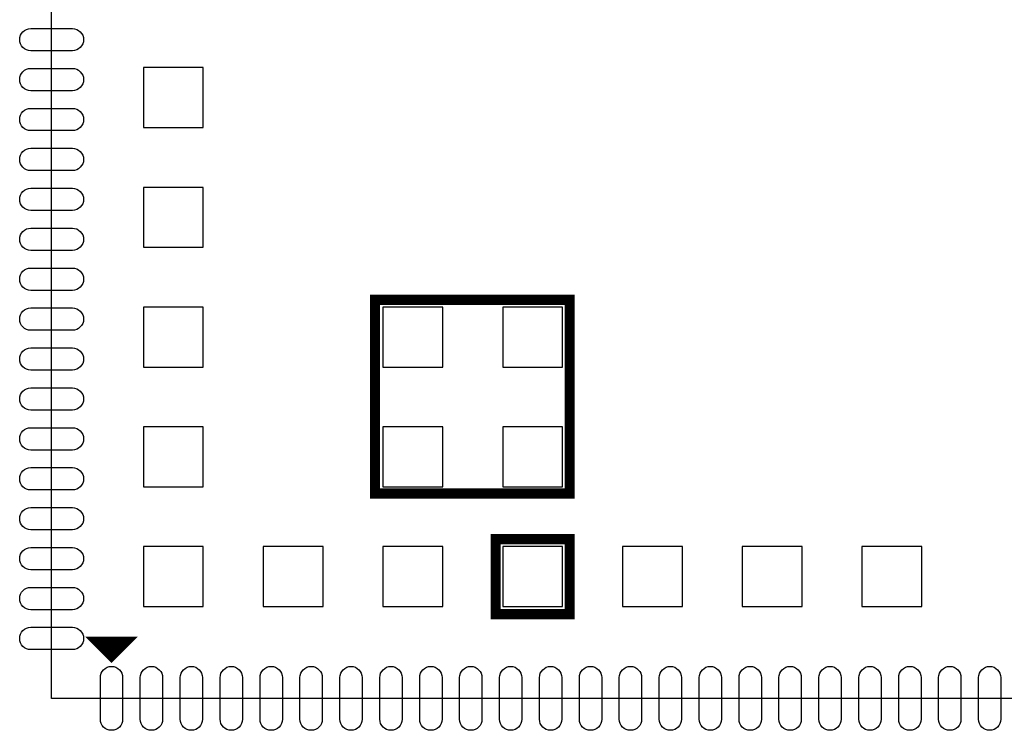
# Model space of a CAD drawing. Extents: x -1 to 126, y -1 to 41.
# Tile 8 of 13: x 74 to 99, y -1 to 17. Entities that reach past the tile are written whole.
import ezdxf

# ---------------------------------------------------------------- set-up
doc = ezdxf.new("R2010")
doc.units = 0
doc.header["$MEASUREMENT"] = 0
for name, color, linetype in [('BOTTOM', 1, 'CONTINUOUS'), ('OUTLINE', 6, 'CONTINUOUS'), ('SILKSCREEN_BOTTOM', 7, 'CONTINUOUS')]:
    doc.layers.add(name, color=color, linetype=linetype)

msp = doc.modelspace()

# ---------------------------------------------------------------- linework, layer by layer
at = {"layer": 'BOTTOM'}
for points in [[(74.479402, 16.779392), (75.520598, 16.779392, -1), (75.520598, 16.220592), (74.479402, 16.220592, -1)], [(74.479402, 15.779394), (75.520598, 15.779394, -1), (75.520598, 15.220594), (74.479402, 15.220594, -1)], [(74.479402, 14.779396), (75.520598, 14.779396, -1), (75.520598, 14.220596), (74.479402, 14.220596, -1)], [(74.479402, 13.779398), (75.520598, 13.779398, -1), (75.520598, 13.220598), (74.479402, 13.220598, -1)], [(74.479402, 12.7794), (75.520598, 12.7794, -1), (75.520598, 12.2206), (74.479402, 12.2206, -1)], [(74.479402, 11.779402), (75.520598, 11.779402, -1), (75.520598, 11.220602), (74.479402, 11.220602, -1)], [(74.479402, 10.779404), (75.520598, 10.779404, -1), (75.520598, 10.220604), (74.479402, 10.220604, -1)], [(74.479402, 9.779406), (75.520598, 9.779406, -1), (75.520598, 9.220606), (74.479402, 9.220606, -1)], [(74.479402, 8.779408), (75.520598, 8.779408, -1), (75.520598, 8.220608), (74.479402, 8.220608, -1)], [(74.479402, 7.77941), (75.520598, 7.77941, -1), (75.520598, 7.22061), (74.479402, 7.22061, -1)], [(74.479402, 6.779412), (75.520598, 6.779412, -1), (75.520598, 6.220612), (74.479402, 6.220612, -1)], [(74.479402, 5.779389), (75.520598, 5.779389, -1), (75.520598, 5.220589), (74.479402, 5.220589, -1)], [(74.479402, 4.779391), (75.520598, 4.779391, -1), (75.520598, 4.220591), (74.479402, 4.220591, -1)], [(74.479402, 3.779393), (75.520598, 3.779393, -1), (75.520598, 3.220593), (74.479402, 3.220593, -1)], [(74.479402, 2.779395), (75.520598, 2.779395, -1), (75.520598, 2.220595), (74.479402, 2.220595, -1)], [(74.479402, 1.779397), (75.520598, 1.779397, -1), (75.520598, 1.220597), (74.479402, 1.220597, -1)], [(76.779397, 0.520598), (76.779397, -0.520598, -1), (76.220597, -0.520598), (76.220597, 0.520598, -1)], [(77.779395, 0.520598), (77.779395, -0.520598, -1), (77.220595, -0.520598), (77.220595, 0.520598, -1)], [(78.779495, 0.520598), (78.779495, -0.520598, -1), (78.220695, -0.520598), (78.220695, 0.520598, -1)], [(79.779493, 0.520598), (79.779493, -0.520598, -1), (79.220693, -0.520598), (79.220693, 0.520598, -1)], [(80.779491, 0.520598), (80.779491, -0.520598, -1), (80.220691, -0.520598), (80.220691, 0.520598, -1)], [(81.779489, 0.520598), (81.779489, -0.520598, -1), (81.220689, -0.520598), (81.220689, 0.520598, -1)], [(82.779512, 0.520598), (82.779512, -0.520598, -1), (82.220712, -0.520598), (82.220712, 0.520598, -1)], [(83.77951, 0.520598), (83.77951, -0.520598, -1), (83.22071, -0.520598), (83.22071, 0.520598, -1)], [(84.779508, 0.520598), (84.779508, -0.520598, -1), (84.220708, -0.520598), (84.220708, 0.520598, -1)], [(85.779506, 0.520598), (85.779506, -0.520598, -1), (85.220706, -0.520598), (85.220706, 0.520598, -1)], [(86.779504, 0.520598), (86.779504, -0.520598, -1), (86.220704, -0.520598), (86.220704, 0.520598, -1)], [(87.779502, 0.520598), (87.779502, -0.520598, -1), (87.220702, -0.520598), (87.220702, 0.520598, -1)], [(88.7795, 0.520598), (88.7795, -0.520598, -1), (88.2207, -0.520598), (88.2207, 0.520598, -1)], [(89.779498, 0.520598), (89.779498, -0.520598, -1), (89.220698, -0.520598), (89.220698, 0.520598, -1)], [(90.779496, 0.520598), (90.779496, -0.520598, -1), (90.220696, -0.520598), (90.220696, 0.520598, -1)], [(91.779494, 0.520598), (91.779494, -0.520598, -1), (91.220694, -0.520598), (91.220694, 0.520598, -1)], [(92.779492, 0.520598), (92.779492, -0.520598, -1), (92.220692, -0.520598), (92.220692, 0.520598, -1)], [(93.77949, 0.520598), (93.77949, -0.520598, -1), (93.22069, -0.520598), (93.22069, 0.520598, -1)], [(94.779488, 0.520598), (94.779488, -0.520598, -1), (94.220688, -0.520598), (94.220688, 0.520598, -1)], [(95.779511, 0.520598), (95.779511, -0.520598, -1), (95.220711, -0.520598), (95.220711, 0.520598, -1)], [(96.779509, 0.520598), (96.779509, -0.520598, -1), (96.220709, -0.520598), (96.220709, 0.520598, -1)], [(97.779507, 0.520598), (97.779507, -0.520598, -1), (97.220707, -0.520598), (97.220707, 0.520598, -1)], [(98.779505, 0.520598), (98.779505, -0.520598, -1), (98.220705, -0.520598), (98.220705, 0.520598, -1)]]:
    msp.add_lwpolyline(points, format="xyb", close=True, dxfattribs=at)
for points in [[(78.800018, 14.299997), (78.800018, 15.799994), (77.300021, 15.799994), (77.300021, 14.299997)], [(78.800018, 11.299977), (78.800018, 12.799974), (77.300021, 12.799974), (77.300021, 11.299977)], [(78.800018, 8.299983), (78.800018, 9.79998), (77.300021, 9.79998), (77.300021, 8.299983)], [(84.800006, 8.299983), (84.800006, 9.79998), (83.300009, 9.79998), (83.300009, 8.299983)], [(87.8, 8.299983), (87.8, 9.79998), (86.300003, 9.79998), (86.300003, 8.299983)], [(78.800018, 5.299989), (78.800018, 6.799986), (77.300021, 6.799986), (77.300021, 5.299989)], [(84.800006, 5.299989), (84.800006, 6.799986), (83.300009, 6.799986), (83.300009, 5.299989)], [(87.8, 5.299989), (87.8, 6.799986), (86.300003, 6.799986), (86.300003, 5.299989)], [(78.800018, 2.299995), (78.800018, 3.799992), (77.300021, 3.799992), (77.300021, 2.299995)], [(81.800012, 2.299995), (81.800012, 3.799992), (80.300015, 3.799992), (80.300015, 2.299995)], [(84.800006, 2.299995), (84.800006, 3.799992), (83.300009, 3.799992), (83.300009, 2.299995)], [(87.8, 2.299995), (87.8, 3.799992), (86.300003, 3.799992), (86.300003, 2.299995)], [(90.800019, 2.299995), (90.800019, 3.799992), (89.300022, 3.799992), (89.300022, 2.299995)], [(93.800013, 2.299995), (93.800013, 3.799992), (92.300016, 3.799992), (92.300016, 2.299995)], [(96.800007, 2.299995), (96.800007, 3.799992), (95.30001, 3.799992), (95.30001, 2.299995)]]:
    msp.add_lwpolyline(points, close=True, dxfattribs=at)
at = {"layer": 'OUTLINE'}
msp.add_lwpolyline([(75, 0), (75, 40.005), (125.038, 40.005), (125.038, 0)], close=True, dxfattribs=at)
at = {"layer": 'SILKSCREEN_BOTTOM', "const_width": 0.254}
for points in [[(86.9126, 9.9822), (87.9794, 9.9822), (87.9794, 5.1308), (83.1026, 5.1308), (83.1026, 9.9822), (86.9126, 9.9822)], [(87.6746, 3.9878), (87.9794, 3.9878), (87.9794, 2.1082), (86.1252, 2.1082), (86.1252, 3.9878), (87.6746, 3.9878)], [(76.4986, 1.0668), (76.143, 1.4224), (76.8034, 1.4224), (76.8034, 1.3716), (76.4986, 1.0668), (76.397, 1.1684), (76.397, 1.2192), (76.6002, 1.4224), (76.8542, 1.4224), (76.4986, 1.0668), (76.3716, 1.1938), (76.3716, 1.397)]]:
    msp.add_lwpolyline(points, dxfattribs=at)

doc.saveas('drawing.dxf')
